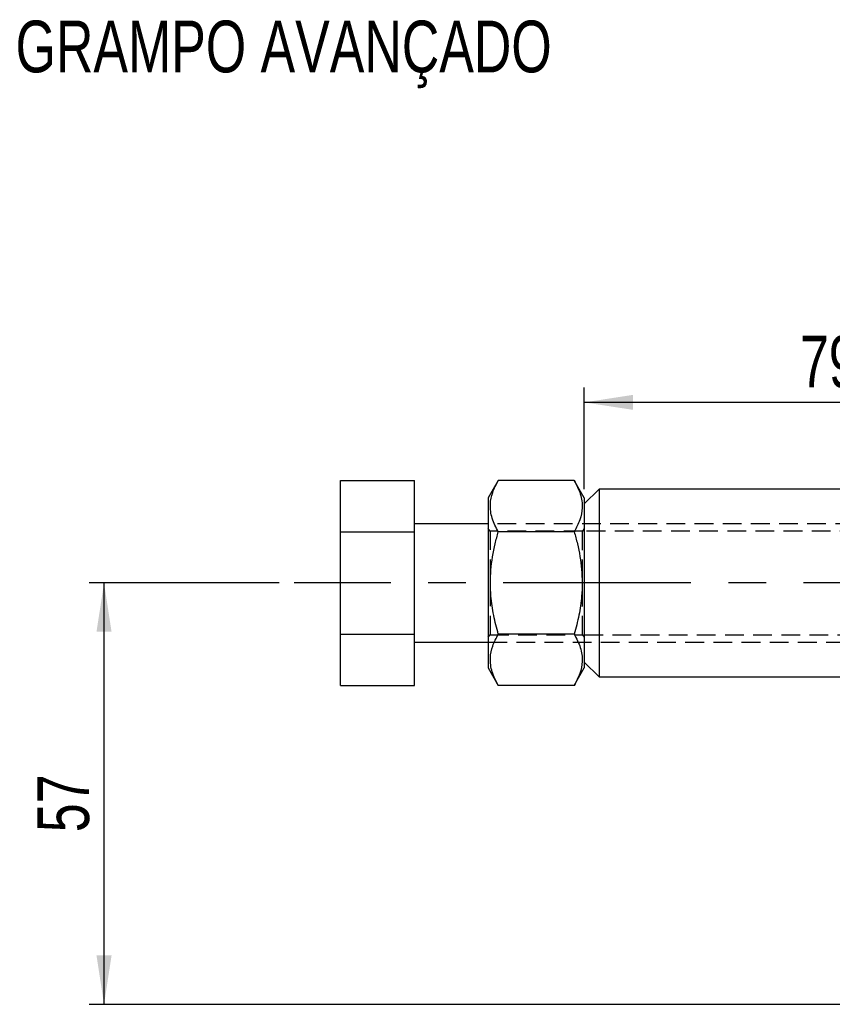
# Model space of a CAD drawing. Extents: x 79 to 812, y 8 to 551.
# Tile 17 of 31: x 79 to 189, y 396 to 529. Entities that reach past the tile are written whole.
import ezdxf

# ---------------------------------------------------------------- set-up
doc = ezdxf.new("R2010")
doc.units = 0
doc.header["$LTSCALE"] = 2
doc.linetypes.add('CENTERX2', pattern=[20.32, 12.7, -2.54, 2.54, -2.54])
doc.linetypes.add('HIDDEN', pattern=[1.905, 1.27, -0.635])
doc.layers.get('0').update_dxf_attribs({"linetype": 'CONTINUOUS'})
doc.styles.add('SLDTEXTSTYLE0', font='TXT', dxfattribs={"width": 0.75})
doc.dimstyles.new('SLDDIMSTYLE0', dxfattribs={"dimtxt": 7, "dimasz": 6.604, "dimexe": 0, "dimexo": 0.0625, "dimgap": 1.75, "dimtad": 1, "dimdec": 3, "dimrnd": 1e-09, "dimzin": 12, "dimtxsty": 'SLDTEXTSTYLE0', "dimsah": 1, "dimcen": 0.09, "dimazin": 3, "dimtfac": 1, "dimtdec": 3, "dimtofl": 0, "dimtmove": 0, "dimatfit": 3, "dimtolj": 1, "dimtzin": 12})
doc.dimstyles.new('SLDDIMSTYLE2', dxfattribs={"dimtxt": 7, "dimasz": 6.604, "dimexe": 0, "dimexo": 0.0625, "dimgap": 1.75, "dimtad": 1, "dimdec": 0, "dimrnd": 1e-09, "dimzin": 12, "dimtxsty": 'SLDTEXTSTYLE0', "dimsah": 1, "dimcen": 0.09, "dimazin": 3, "dimtfac": 1, "dimtdec": 0, "dimtofl": 0, "dimtmove": 0, "dimatfit": 3, "dimtolj": 1, "dimtzin": 12})

# ---------------------------------------------------------------- blocks, each defined once
blk = doc.blocks.new('_D')
at = {"color": 179, "linetype": 'CONTINUOUS'}
for p, q in [((114.07, 453.08), (88.35, 453.08)), ((90.35, 396.08), (90.35, 453.08)), ((272.96, 396.08), (88.35, 396.08))]:
    blk.add_line(p, q, dxfattribs=at)
for points in [[(90.35, 453.08), (89.33, 446.48), (91.37, 446.48)], [(90.35, 396.08), (91.37, 402.69), (89.33, 402.69)]]:
    blk.add_solid(points, dxfattribs=at)
at = {"color": 179, "linetype": 'CONTINUOUS', "insert": (81.33, 419.37, 0.1), "char_height": 7, "attachment_point": 1, "rotation": 90, "style": 'SLDTEXTSTYLE0'}
blk.add_mtext('57', dxfattribs=at)
blk = doc.blocks.new('_D_2')
at = {"color": 179, "linetype": 'CONTINUOUS'}
for p, q in [((155.35, 465.78), (155.35, 479.51)), ((233.96, 470.08), (233.96, 479.51)), ((233.96, 477.51), (155.35, 477.51))]:
    blk.add_line(p, q, dxfattribs=at)
for points in [[(155.35, 477.51), (161.95, 476.5), (161.95, 478.53)], [(233.96, 477.51), (227.35, 478.53), (227.35, 476.5)]]:
    blk.add_solid(points, dxfattribs=at)
at = {"color": 179, "linetype": 'CONTINUOUS', "insert": (184.54, 486.54, 0.1), "char_height": 7, "attachment_point": 1, "style": 'SLDTEXTSTYLE0'}
blk.add_mtext('79', dxfattribs=at)

msp = doc.modelspace()

# ---------------------------------------------------------------- linework, layer by layer
at = {"color": 7, "linetype": 'CONTINUOUS'}
for p, q in [((122.3493, 466.941), (132.3493, 466.941)), ((122.3493, 460.0128), (122.3493, 466.941)), ((132.3493, 460.0128), (132.3493, 466.941)), ((143.7098, 466.941), (142.3493, 464.5846)), ((153.9889, 466.941), (143.7098, 466.941)), ((155.3494, 464.5846), (153.9889, 466.941)), ((157.3493, 465.7846), (155.3494, 463.7846)), ((233.9563, 465.7846), (157.3493, 465.7846)), ((157.3493, 465.7846), (157.3493, 453.0846)), ((142.3493, 464.5846), (142.3493, 441.5846)), ((155.3494, 464.5846), (155.3494, 441.5846)), ((142.3493, 461.0846), (132.3493, 461.0846)), ((122.3493, 460.0128), (132.3493, 460.0128)), ((122.3493, 446.1564), (122.3493, 460.0128)), ((132.3493, 446.1564), (132.3493, 460.0128)), ((153.9889, 460.0128), (143.7098, 460.0128)), ((157.3493, 453.0846), (157.3493, 440.3846)), ((122.3493, 446.1564), (132.3493, 446.1564)), ((122.3493, 439.2282), (122.3493, 446.1564)), ((132.3493, 439.2282), (132.3493, 446.1564)), ((132.3493, 445.0846), (142.3493, 445.0846)), ((153.9889, 446.1564), (143.7098, 446.1564)), ((155.3494, 442.3846), (157.3493, 440.3846)), ((142.3493, 441.5846), (143.7098, 439.2282)), ((153.9889, 439.2282), (155.3494, 441.5846)), ((157.3493, 440.3846), (233.9563, 440.3846)), ((122.3493, 439.2282), (132.3493, 439.2282)), ((153.9889, 439.2282), (143.7098, 439.2282))]:
    msp.add_line(p, q, dxfattribs=at)
at = {"color": 7, "linetype": 'HIDDEN'}
for p, q in [((222.3494, 461.0846), (142.3493, 461.0846)), ((142.5953, 460.0846), (142.3493, 460.4359)), ((142.5953, 460.0846), (142.5953, 446.0846)), ((155.1033, 460.0846), (142.5953, 460.0846)), ((155.3494, 460.4359), (155.1033, 460.0846)), ((155.1033, 446.0846), (155.1033, 460.0846)), ((215.3494, 460.0846), (155.3494, 460.0846)), ((142.3493, 445.7333), (142.5953, 446.0846)), ((142.3493, 445.0846), (222.3494, 445.0846)), ((142.5953, 446.0846), (155.1033, 446.0846)), ((155.1033, 446.0846), (155.3494, 445.7333)), ((155.3494, 446.0846), (215.3494, 446.0846))]:
    msp.add_line(p, q, dxfattribs=at)
at = {"color": 179, "linetype": 'CENTERX2'}
msp.add_line((332.3493, 453.0846), (116.0702, 453.0846), dxfattribs=at)
at = {"color": 7, "linetype": 'CONTINUOUS'}
for points, knots in [([(143.7098, 460.0128), (143.4002, 460.6141), (142.7744, 461.8298), (142.5455, 463.631), (142.8815, 465.3528), (143.432, 466.4084), (143.7098, 466.941)], [0, 0, 0, 0, 0.26460741, 0.53495295, 0.76534575, 1, 1, 1, 1]), ([(153.9889, 466.941), (154.2984, 466.3397), (154.9243, 465.124), (155.1532, 463.3228), (154.8172, 461.601), (154.2667, 460.5454), (153.9889, 460.0128)], [0, 0, 0, 0, 0.26460739, 0.53495292, 0.76534575, 1, 1, 1, 1]), ([(143.7098, 446.1564), (143.4855, 446.9994), (143.0348, 448.6928), (142.6184, 451.5955), (142.6148, 454.8679), (143.0981, 457.7764), (143.5629, 459.4757), (143.7098, 460.0128)], [0, 0, 0, 0, 0.18602585, 0.37371277, 0.62406758, 0.88118296, 1, 1, 1, 1]), ([(153.9889, 460.0128), (154.1358, 459.4757), (154.5927, 457.8054), (155.0808, 454.8987), (155.0846, 451.6338), (154.6656, 448.7013), (154.2152, 447.0077), (153.9889, 446.1564)], [0, 0, 0, 0, 0.11881747, 0.36950962, 0.62628512, 0.81215639, 1, 1, 1, 1]), ([(143.7098, 439.2282), (143.4002, 439.8295), (142.7744, 441.0452), (142.5455, 442.8464), (142.8815, 444.5682), (143.432, 445.6238), (143.7098, 446.1564)], [0, 0, 0, 0, 0.26460739, 0.53495292, 0.76534575, 1, 1, 1, 1]), ([(153.9889, 446.1564), (154.2984, 445.5551), (154.9243, 444.3394), (155.1532, 442.5382), (154.8172, 440.8164), (154.2667, 439.7608), (153.9889, 439.2282)], [0, 0, 0, 0, 0.26460741, 0.53495295, 0.76534575, 1, 1, 1, 1])]:
    msp.add_open_spline(points, degree=3, knots=knots, dxfattribs=at)

# ---------------------------------------------------------------- texts
at = {"color": 179, "linetype": 'CONTINUOUS', "insert": (78.3801, 529.1566), "char_height": 7, "attachment_point": 1, "style": 'SLDTEXTSTYLE0'}
msp.add_mtext('GRAMPO AVANÇADO', dxfattribs=at)

# ---------------------------------------------------------------- dimensions: what is measured, and where the dimension line sits
at = {"color": 179, "linetype": 'CONTINUOUS'}
dim = msp.add_linear_dim(base=(155.3493, 477.5142), p1=(233.9563, 468.0846), p2=(155.3493, 463.7846), dimstyle='SLDDIMSTYLE2', dxfattribs=at)
dim.commit()
dim.dimension.update_dxf_attribs({"geometry": '_D_2', "text_midpoint": (192.5555, 477.5142), "dimtype": 160})
dim = msp.add_linear_dim(base=(90.3493, 453.0846), p1=(274.9563, 396.0846), p2=(116.0702, 453.0846), angle=90, dimstyle='SLDDIMSTYLE0', dxfattribs=at)
dim.commit()
dim.dimension.update_dxf_attribs({"geometry": '_D', "text_midpoint": (90.3493, 427.3865), "dimtype": 160})

doc.saveas('drawing.dxf')
